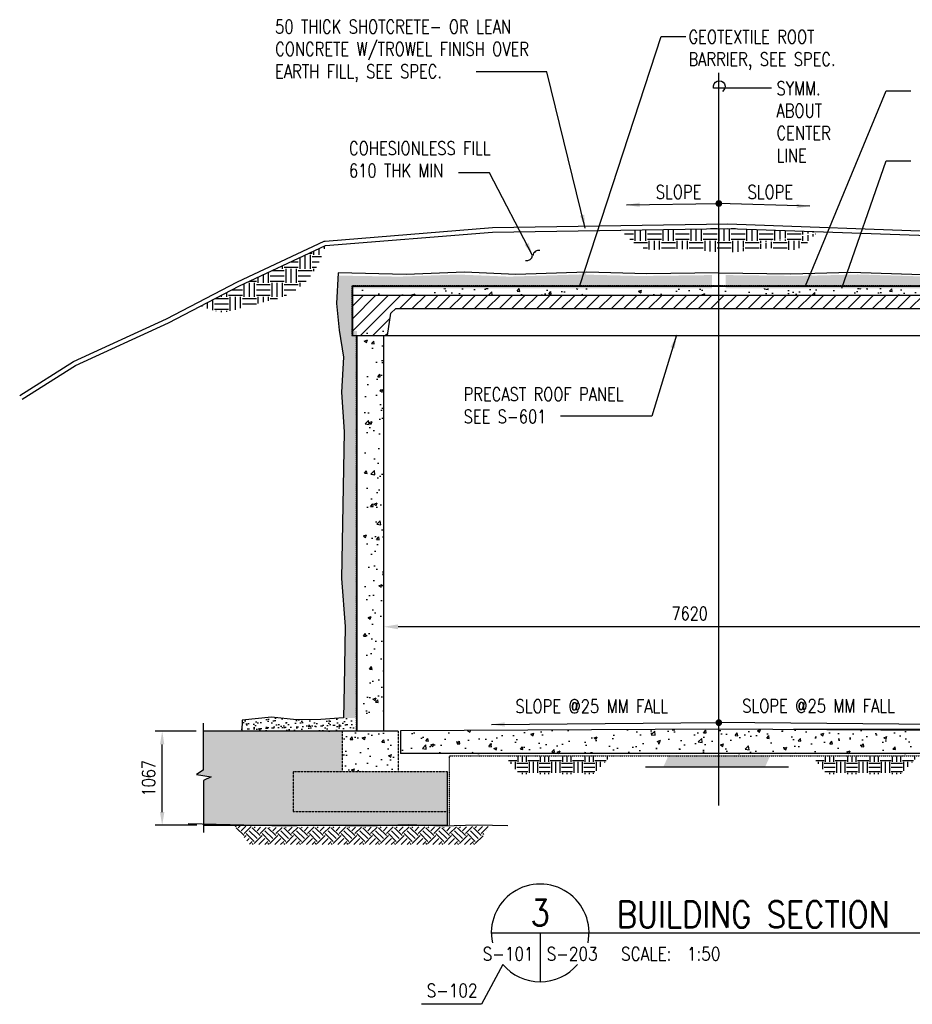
# Model space of a CAD drawing. Header units: millimetres. Extents: x -1420 to 32684, y -3794 to 19736.
# Tile 5 of 8: x 15851 to 25997, y -2025 to 9161. Entities that reach past the tile are written whole.
import ezdxf
from ezdxf.enums import TextEntityAlignment as Align

# ---------------------------------------------------------------- set-up
doc = ezdxf.new("R2010")
doc.units = ezdxf.units.MM
for name, pattern in [('CENTER2', [1.125, 0.75, -0.125, 0.125, -0.125]), ('HIDDEN', [0.375, 0.25, -0.125]), ('HIDDEN2', [0.1875, 0.125, -0.0625])]:
    doc.linetypes.add(name, pattern=pattern)
for name, color, linetype in [('S-ANNO-DIMS', 2, 'Continuous'), ('S-ANNO-SYMB', 4, 'Continuous'), ('S-ANNO-SYMB5', 5, 'Continuous'), ('S-ANNO-TEXT', 3, 'Continuous'), ('S-ANNO-TEXT14', 14, 'Continuous'), ('S-SECT-CNTR', 1, 'CENTER2'), ('S-SECT-CONC', 3, 'Continuous'), ('S-SECT-MBND', 1, 'Continuous'), ('S-SECT-PATT', 1, 'Continuous'), ('S-STRL-MISC', 4, 'Continuous')]:
    doc.layers.add(name, color=color, linetype=linetype)
doc.styles.add('BASE48', font='romans.shx', dxfattribs={"width": 0.8})
doc.styles.add('ROMANS', font='ROMANS.shx', dxfattribs={"width": 0.8})
doc.styles.add('Text', font='romans.shx', dxfattribs={"width": 0.8, "height": 3})
doc.dimstyles.new('DIM48', dxfattribs={"dimscale": 48, "dimtxt": 0.125, "dimasz": 0.09375, "dimexe": 0.0625, "dimexo": 0.0625, "dimgap": 0.0625, "dimtad": 1, "dimdec": 4, "dimzin": 3, "dimdsep": 46, "dimlunit": 4, "dimtxsty": 'BASE48', "dimblk": 'ARCHTICK', "dimcen": 0.09, "dimdle": 0.0625, "dimclrd": 256, "dimclre": 256, "dimclrt": 4, "dimadec": 0, "dimazin": 0, "dimtfac": 1, "dimtdec": 4, "dimtmove": 0, "dimatfit": 2, "dimfxl": 1, "dimfrac": 2, "dimtolj": 1, "dimtzin": 0, "dimlwd": -1, "dimlwe": -1, "dimarcsym": 0})
doc.dimstyles.new('NFL_1', dxfattribs={"dimscale": 0, "dimtxt": 3, "dimasz": 3.3, "dimexe": 3, "dimexo": 3, "dimgap": 1.5, "dimtad": 1, "dimdec": 0, "dimzin": 3, "dimdsep": 46, "dimtxsty": 'Text', "dimblk2": 'ARCHTICK', "dimcen": 3, "dimdle": 3, "dimclrd": 1, "dimclre": 1, "dimclrt": 2, "dimadec": 0, "dimazin": 0, "dimtfac": 0.75, "dimtdec": 0, "dimtmove": 2, "dimatfit": 3, "dimfxl": 0.125, "dimtfillclr": 1, "dimfrac": 2, "dimtolj": 1, "dimtzin": 0, "dimarcsym": 1})
pattern_1 = [(50, (9635.26, 1564.26), (358.63, -31.376), [37.5, -412.5]), (355, (9635.26, 1564.26), (-69.376, 376.096), [30, -330]), (100.4514, (9665.14, 1561.64), (289.255, 344.72), [31.87, -350.571]), (46.1842, (9635.26, 1664.26), (533.621, -82.76), [56.25, -618.75]), (96.6356, (9679.7, 1657.36), (467.331, 487.059), [47.805, -525.856]), (351.1842, (9635.26, 1664.26), (467.331, 487.06), [45, -495]), (21, (9685.26, 1639.26), (298.4535, -201.3094), [37.5, -412.5]), (326, (9685.26, 1639.26), (121.658, 362.575), [30, -330]), (71.4514, (9710.13, 1622.48), (420.111, 161.265), [31.87, -350.571]), (37.5, (9635.26, 1564.26), (6.0799, 166.4469), [0, -326, 0, -335, 0, -331.25]), (7.5, (9635.26, 1564.26), (131.5348, 197.2059), [0, -191, 0, -318.5, 0, -126.25]), (327.5, (9523.76, 1564.26), (266.9112, -11.2774), [0, -125, 0, -390, 0, -517.5]), (317.5, (9473.76, 1564.26), (291.593, 50.0525), [0, -162.5, 0, -259, 0, -367.5])]
pattern_2 = [(50, (949.64, 1564.26), (358.63, -31.376), [37.5, -412.5]), (355, (949.64, 1564.26), (-69.3757, 376.096), [30, -330]), (100.4514, (979.53, 1561.64), (289.2547, 344.7198), [31.87, -350.571]), (46.1842, (949.64, 1664.26), (533.6205, -82.7595), [56.25, -618.75]), (96.6356, (994.1, 1657.36), (467.331, 487.059), [47.805, -525.856]), (351.1842, (949.64, 1664.26), (467.331, 487.059), [45, -495]), (21, (999.64, 1639.26), (298.4535, -201.3094), [37.5, -412.5]), (326, (999.64, 1639.26), (121.6577, 362.575), [30, -330]), (71.4514, (1024.5, 1622.48), (420.1113, 161.2652), [31.87, -350.571]), (37.5, (949.64, 1564.26), (6.0799, 166.4469), [0, -326, 0, -335, 0, -331.25]), (7.5, (949.64, 1564.26), (131.5348, 197.2059), [0, -191, 0, -318.5, 0, -126.25]), (327.5, (838.14, 1564.26), (266.9112, -11.27744), [0, -125, 0, -390, 0, -517.5]), (317.5, (788.14, 1564.26), (291.593, 50.0525), [0, -162.5, 0, -259, 0, -367.5])]
pattern_3 = [(0, (17271.39, 0), (158.75, 158.75), [158.75, -158.75]), (0, (17271.39, 59.53), (158.75, 158.75), [158.75, -158.75]), (0, (17271.39, 119.06), (158.75, 158.75), [158.75, -158.75]), (90, (17291.23, 138.9), (-158.75, 158.75), [158.75, -158.75]), (90, (17350.76, 138.9), (-158.75, 158.75), [158.75, -158.75]), (90, (17410.3, 138.9), (-158.75, 158.75), [158.75, -158.75])]

# ---------------------------------------------------------------- blocks, each defined once
blk = doc.blocks.new('*D55')
at = {"layer": 'Defpoints', "color": 0, "transparency": 16777216}
for p in [(17471, 1077), (17936, 1077), (17942, 9)]:
    blk.add_point(p, dxfattribs=at)
at = {"layer": 'S-ANNO-DIMS', "transparency": 16777216}
for p, q in [((17857, 1077), (17392, 1077)), ((17471, 159), (17471, 927)), ((17863, 9), (17392, 9))]:
    blk.add_line(p, q, dxfattribs=at)
for points in [[(17446, 927), (17496, 927), (17471, 1077)], [(17446, 159), (17496, 159), (17471, 9)]]:
    blk.add_solid(points, dxfattribs=at)
at = {"layer": 'S-ANNO-DIMS', "color": 3, "transparency": 16777216, "insert": (17317, 543), "char_height": 150, "attachment_point": 5, "rotation": 90, "style": 'BASE48'}
blk.add_mtext('\\A1;1067', dxfattribs=at)
blk = doc.blocks.new('*D59')
at = {"layer": 'Defpoints', "color": 0, "ltscale": 10, "transparency": 16777216}
for p in [(19988, 2377), (27608, 2377), (19988, 2264)]:
    blk.add_point(p, dxfattribs=at)
at = {"layer": 'S-ANNO-DIMS', "color": 1, "lineweight": -2, "ltscale": 10, "transparency": 16777216}
for p, q in [((27443, 2264), (20153, 2264)), ((19988, 2227), (19988, 2114)), ((27608, 2227), (27608, 2114))]:
    blk.add_line(p, q, dxfattribs=at)
at = {"layer": 'S-ANNO-DIMS', "color": 1, "ltscale": 10, "transparency": 16777216}
for points in [[(20153, 2291), (20153, 2236), (19988, 2264)], [(27443, 2291), (27443, 2236), (27608, 2264)]]:
    blk.add_solid(points, dxfattribs=at)
at = {"layer": 'S-ANNO-DIMS', "color": 2, "ltscale": 10, "transparency": 16777216, "insert": (23467, 2414), "char_height": 150, "attachment_point": 5, "style": 'Text'}
blk.add_mtext('\\A1;7620', dxfattribs=at)
blk = doc.blocks.new('_ArchTick')
at = {"color": 0, "linetype": 'ByBlock', "const_width": 0.15}
blk.add_lwpolyline([(-0.5, -0.5), (0.5, 0.5)], dxfattribs=at)

msp = doc.modelspace()

# ---------------------------------------------------------------- hatches: boundary and pattern name
at = {"layer": 'S-SECT-PATT', "ltscale": 15}
h = msp.add_hatch(dxfattribs=at)
h.set_pattern_fill('EARTH', color=256, scale=25)
h.set_pattern_definition(pattern_3)
edge = h.paths.add_edge_path()
edge.add_line((23798.1, 6788.2), (22685.1, 6770.8))
edge.add_spline(control_points=[(22685.1, 6770.8), (22769.5, 6681.2), (22923.5, 6517.6), (23341.2, 6580.6), (23614.7, 6531.7), (23798.1, 6521.3)], knot_values=[0, 0, 0, 0, 344.563778, 629.1959875, 1184.6691622, 1184.6691622, 1184.6691622, 1184.6691622], degree=3, periodic=0)
edge.add_line((23798.1, 6521.3), (23798.1, 6788.2))
edge = h.paths.add_edge_path()
edge.add_spline(control_points=[(24910.7, 6731.7), (24915.6, 6739.8), (24954, 6802.7), (24727.5, 6488), (24441.2, 6608.2), (24087.5, 6514.5), (23863.1, 6517.7), (23798.1, 6521.3)], knot_values=[1184.6691622, 1184.6691622, 1184.6691622, 1184.6691622, 1209.469463, 1378.4590361, 1721.1223612, 2200.8636202, 2397.4441426, 2397.4441426, 2397.4441426, 2397.4441426], degree=3, periodic=0)
edge.add_line((24919.6, 6753.1), (23900.2, 6789.8))
edge.add_line((23900.2, 6789.8), (23798.1, 6788.2))
edge.add_line((23798.1, 6788.2), (23798.1, 6521.3))
h = msp.add_hatch(dxfattribs=at)
h.set_pattern_fill('EARTH', color=256, scale=25)
h.set_pattern_definition(pattern_3)
edge = h.paths.add_edge_path()
edge.add_spline(control_points=[(17901.2, 5904.9), (17944.5, 5901.6), (18156.2, 5795.7), (18440.8, 5936.5), (18895.1, 5975.4), (19215.6, 6282.3), (19296.1, 6504.8), (19328.9, 6595.5)], knot_values=[0, 0, 0, 0, 136.9851046, 469.6009871, 1008.0464321, 1426.9190342, 1715.0336374, 1715.0336374, 1715.0336374, 1715.0336374], degree=3, periodic=0)
edge.add_line((19328.9, 6595.5), (18350.6, 6138.5))
edge.add_line((18350.6, 6138.5), (17901.2, 5904.9))
at = {"layer": 'S-SECT-PATT'}
h = msp.add_hatch(dxfattribs=at)
h.set_pattern_fill('AR-SAND', color=256, scale=50, angle=45, style=0)
h.set_pattern_definition([(82.5, (9559.26, 1564.26), (-70.35066, 65.89636), [0, -76, 0, -85, 0, -81.25]), (52.5, (9559.26, 1564.26), (-37.2069, 162.349), [0, -41, 0, -68.5, 0, -26.25]), (12.5, (9515.77, 1520.77), (109.90146, 110.3016), [0, -25, 0, -90, 0, -117.5]), (2.5, (9515.77, 1520.77), (75.2521, 137.3131), [0, -12.5, 0, -59, 0, -67.5])])
h.paths.add_polyline_path([(19539.3, 1590.7), (19531.5, 1228.6), (19683.5, 1228.6), (19683.5, 5624.6), (19632.5, 5624.6), (19632.5, 6107.6), (23722.1, 6107.6), (23722.1, 6259.6), (22904, 6248.9), (22220.6, 6266.2), (21415, 6241.8), (20832.8, 6265.5), (20166.5, 6241.8), (19469.4, 6253.7), (19454.2, 5937.8), (19481.5, 5634.5), (19532.5, 5326.2), (19508, 4927.8), (19539.4, 4479.2), (19507.9, 2812.7), (19549.9, 2267.4)])
h = msp.add_hatch(dxfattribs=at)
h.set_pattern_fill('AR-SAND', color=256, scale=50, angle=45, style=0)
h.set_pattern_definition([(82.5, (9711.26, 1564.26), (-70.35066, 65.89636), [0, -76, 0, -85, 0, -81.25]), (52.5, (9711.26, 1564.26), (-37.2069, 162.349), [0, -41, 0, -68.5, 0, -26.25]), (12.5, (9667.77, 1520.77), (109.90146, 110.30162), [0, -25, 0, -90, 0, -117.5]), (2.5, (9667.77, 1520.77), (75.2521, 137.3131), [0, -12.5, 0, -59, 0, -67.5])])
h.paths.add_polyline_path([(26763.5, 6265.5), (26181.3, 6241.8), (25375.7, 6266.2), (24692.2, 6248.9), (23874.1, 6259.6), (23874.1, 6107.6), (27526.1, 6107.6), (27526.1, 6147.6), (28132, 6147.6), (28126.9, 6253.7), (27429.8, 6241.8)])
h.paths.add_polyline_path([(27912.7, 1228.6), (28064.7, 1228.6), (28057, 1590.7), (28046.4, 2267.4), (28088.4, 2812.7), (28056.9, 4479.2), (28088.3, 4927.8), (28063.8, 5326.2), (28114.8, 5634.5), (28133.3, 5840.6), (28133.3, 6107.6), (27963.7, 6107.6), (27963.7, 5624.6), (27912.7, 5624.6), (27912.7, 2686.1), (27948.6, 2681.7), (27970.2, 2681.7), (27970.2, 2441.1), (27933.9, 2441.1), (27912.7, 2443.7)])
h = msp.add_hatch(dxfattribs=at)
h.set_pattern_fill('AR-CONC', color=256, scale=50, style=0)
h.set_pattern_definition(pattern_1)
h.paths.add_polyline_path([(23798.1, 6107.6), (19708.5, 6107.6), (19708.5, 6031.4), (23798.1, 6031.4)])
h.paths.add_polyline_path([(27887.7, 6107.6), (27450.1, 6107.6), (23798.1, 6107.6), (23798.1, 6031.4), (27887.7, 6031.4)])
h = msp.add_hatch(dxfattribs=at)
h.set_pattern_fill('ANSI31', color=256, scale=800, style=0)
h.set_pattern_definition([(45, (9635.26, 1564.26), (-70.7107, 70.7107), [])])
h.paths.add_polyline_path([(27565.1, 5571.6), (27963.7, 5571.7), (27963.7, 6031.4), (19632.5, 6031.4), (19632.5, 5571.6), (20031.2, 5571.6), (20069.6, 5828.2), (20128.1, 5878.6), (27468.2, 5878.6), (27526.7, 5828.2)])
h = msp.add_hatch(dxfattribs=at)
h.set_pattern_fill('AR-CONC', color=256, scale=50, style=0)
h.set_pattern_definition(pattern_1)
h.paths.add_polyline_path([(19988.1, 5624.6), (19759.5, 5624.6), (19759.5, 1154.6), (19988.1, 1154.6)])
h = msp.add_hatch(dxfattribs=at)
h.set_pattern_fill('AR-SAND', color=256, scale=50, angle=45, style=0)
h.set_pattern_definition([(82.5, (9635.26, 1564.26), (-70.35066, 65.89636), [0, -76, 0, -85, 0, -81.25]), (52.5, (9635.26, 1564.26), (-37.2069, 162.349), [0, -41, 0, -68.5, 0, -26.25]), (12.5, (9591.77, 1520.77), (109.90146, 110.3016), [0, -25, 0, -90, 0, -117.5]), (2.5, (9591.77, 1520.77), (75.2521, 137.3131), [0, -12.5, 0, -59, 0, -67.5])])
h.paths.add_polyline_path([(18374.7, 1076.6), (19676, 1076.6), (19676, 1228.6), (19531.5, 1228.6), (19273.5, 1209.7), (18997.3, 1206.2), (18714.1, 1237.7), (18381.9, 1202.7)])
h = msp.add_hatch(dxfattribs=at)
h.set_pattern_fill('AR-CONC', color=256, scale=50, style=0)
h.set_pattern_definition(pattern_2)
h.paths.add_polyline_path([(28636.6, 619.4), (26884.2, 619.4), (26884.2, 162.6), (28636.6, 162.6)], flags=17)
h.paths.add_polyline_path([(20712, 619.4), (18959.6, 619.4), (18959.6, 162.6), (20712, 162.6)])
h.paths.add_polyline_path([(26884.2, 162.6), (26884.2, 9.4), (29751.3, 9.4), (29751.3, 473.6), (29835.6, 514.4), (29672.4, 544.3), (29745.8, 593.3), (29745.8, 1076.6), (28078, 1076.6), (28078, 619.4), (28636.6, 619.4), (28636.6, 162.6)])
h.paths.add_polyline_path([(20712, 9.4), (20712, 162.6), (18959.6, 162.6), (18959.6, 619.4), (19518.2, 619.4), (19518.2, 1076.6), (17936.3, 1076.6), (17936.3, 636.5), (17862.8, 587.6), (18026, 557.7), (17941.7, 516.9), (17941.7, 9.4)])
h = msp.add_hatch(dxfattribs=at)
h.set_pattern_fill('AR-CONC', color=256, scale=50, style=0)
h.set_pattern_definition([(50, (9635.26, 1486.26), (358.63, -31.376), [37.5, -412.5]), (355, (9635.26, 1486.26), (-69.376, 376.096), [30, -330]), (100.4514, (9665.14, 1483.64), (289.255, 344.72), [31.87, -350.571]), (46.184, (9635.26, 1586.26), (533.62, -82.76), [56.25, -618.75]), (96.6356, (9679.7, 1579.36), (467.331, 487.06), [47.805, -525.856]), (351.184, (9635.26, 1586.26), (467.33, 487.06), [45, -495]), (21, (9685.26, 1561.26), (298.4535, -201.3094), [37.5, -412.5]), (326, (9685.26, 1561.26), (121.658, 362.575), [30, -330]), (71.4514, (9710.13, 1544.48), (420.111, 161.265), [31.87, -350.571]), (37.5, (9635.26, 1486.26), (6.08, 166.447), [0, -326, 0, -335, 0, -331.25]), (7.5, (9635.26, 1486.26), (131.5348, 197.206), [0, -191, 0, -318.5, 0, -126.25]), (327.5, (9523.76, 1486.26), (266.9112, -11.2774), [0, -125, 0, -390, 0, -517.5]), (317.5, (9473.76, 1486.26), (291.593, 50.0525), [0, -162.5, 0, -259, 0, -367.5])])
h.paths.add_polyline_path([(20153.4, 619.4), (20153.4, 1076.6), (19518.2, 1076.6), (19518.2, 619.4)])
h = msp.add_hatch(dxfattribs=at)
h.set_pattern_fill('AR-CONC', color=256, scale=50, style=0)
h.set_pattern_definition(pattern_2)
h.paths.add_polyline_path([(27417.8, 1076.7), (23798.1, 1101.6), (20178.4, 1080.5), (20178.4, 822.6), (27417.8, 822.6)])
h = msp.add_hatch(dxfattribs=at)
h.set_pattern_fill('EARTH', color=1, scale=507.998984, style=0)
h.set_pattern_definition([(0, (17056.23, -9667.47), (126.9997, 126.9997), [126.9997, -126.9997]), (0, (17056.23, -9619.84), (126.9997, 126.9997), [126.9997, -126.9997]), (0, (17056.23, -9572.22), (126.9997, 126.9997), [126.9997, -126.9997]), (90, (17072.11, -9556.34), (-126.9997, 126.9997), [126.9997, -126.9997]), (90, (17119.73, -9556.34), (-126.9997, 126.9997), [126.9997, -126.9997]), (90, (17167.36, -9556.34), (-126.9997, 126.9997), [126.9997, -126.9997])])
h.paths.add_polyline_path([(22567.5, 789.4), (21371.2, 790), (21532.7, 588.9), (22368.9, 588.9)])
h = msp.add_hatch(dxfattribs=at)
h.set_pattern_fill('STONES', color=1, scale=99.9998, style=0)
h.set_pattern_definition([(0, (6456.92, -9653.6), (0, 99.9998), [5, -14.99997, 5, -74.99985]), (0, (6481.92, -9643.6), (0, 99.9998), [5, -94.9998]), (0, (6431.92, -9633.6), (0, 99.9998), [10, -89.9998]), (0, (6406.92, -9628.6), (0, 99.9998), [14.99997, -84.99983]), (0, (6456.92, -9623.6), (0, 99.9998), [9.99998, -9.99998, 14.99997, -64.99987]), (0, (6451.92, -9608.6), (0, 99.9998), [14.99997, -84.99983]), (0, (6426.92, -9603.6), (0, 99.9998), [14.99997, -34.99993, 14.99997, -34.99993]), (0, (6406.92, -9588.6), (0, 99.9998), [14.99997, -5, 5, -74.99985]), (0, (6471.92, -9578.6), (0, 99.9998), [5, -94.9998]), (0, (6451.92, -9568.6), (0, 99.9998), [10, -89.9998]), (90, (6386.92, -9563.6), (-99.9998, 6e-15), [10, -89.9998]), (90, (6396.92, -9633.6), (-99.9998, 6e-15), [5, -9.99998, 14.99997, -69.99986]), (90, (6421.92, -9623.6), (-99.9998, 6e-15), [19.99996, -5, 5, -69.99986]), (90, (6436.92, -9598.6), (-99.9998, 6e-15), [14.99997, -84.99983]), (90, (6441.92, -9643.6), (-99.9998, 6e-15), [10, -89.9998]), (90, (6446.92, -9563.6), (-99.9998, 6e-15), [10, -89.9998]), (90, (6451.92, -9623.6), (-99.9998, 6e-15), [9.99998, -49.9999, 5, -34.99993]), (90, (6466.92, -9573.6), (-99.9998, 6e-15), [5, -5, 5, -84.99983]), (90, (6471.92, -9618.6), (-99.9998, 6e-15), [9.99998, -14.99997, 9.99998, -64.99987]), (90, (6476.92, -9643.6), (-99.9998, 6e-15), [10, -89.9998]), (45, (6391.92, -9643.6), (1e-14, 99.9998), [14.14207, -28.28421, 21.21316, -77.78163]), (45, (6386.92, -9643.6), (1e-14, 99.9998), [14.1421, -127.27897]), (45, (6441.92, -9633.6), (1e-14, 99.9998), [14.1421, -127.27897]), (45, (6431.92, -9583.6), (1e-14, 99.9998), [14.1421, -127.27897]), (45, (6476.92, -9633.6), (1e-14, 99.9998), [14.1421, -127.27897]), (45, (6391.92, -9623.6), (1e-14, 99.9998), [7.07105, -134.35]), (45, (6401.92, -9593.6), (1e-14, 99.9998), [7.07105, -134.35]), (45, (6411.92, -9628.6), (1e-14, 99.9998), [7.07105, -134.35]), (45, (6421.92, -9593.6), (1e-14, 99.9998), [7.07105, -134.35]), (45, (6451.92, -9613.6), (1e-14, 99.9998), [7.07105, -134.35]), (45, (6451.92, -9558.6), (1e-14, 99.9998), [7.07105, -134.35]), (45, (6461.92, -9568.6), (1e-14, 99.9998), [7.07105, -134.35]), (45, (6466.92, -9623.6), (1e-14, 99.9998), [7.07105, -134.35]), (45, (6471.92, -9648.6), (1e-14, 99.9998), [7.07105, -134.35]), (45, (6471.92, -9608.6), (1e-14, 99.9998), [7.07105, -134.35]), (45, (6471.92, -9558.6), (1e-14, 99.9998), [7.07105, -134.35]), (45, (6476.92, -9578.6), (1e-14, 99.9998), [7.07105, -134.35]), (135, (6456.92, -9568.6), (-99.9998, 1e-14), [7.07105, -134.35]), (135, (6466.92, -9558.6), (-99.9998, 1e-14), [7.07105, -134.35]), (135, (6471.92, -9578.6), (-99.9998, 1e-14), [7.07105, -134.35]), (135, (6486.92, -9558.6), (-99.9998, 1e-14), [7.07105, -134.35]), (135, (6436.92, -9593.6), (-99.9998, 1e-14), [7.07105, -134.35]), (135, (6426.92, -9603.6), (-99.9998, 1e-14), [7.07105, -134.35]), (135, (6396.92, -9628.6), (-99.9998, 1e-14), [7.07105, -134.35]), (135, (6406.92, -9628.6), (-99.9998, 1e-14), [7.07105, -134.35]), (135, (6416.92, -9593.6), (-99.9998, 1e-14), [7.07105, -134.35]), (135, (6396.92, -9608.6), (-99.9998, 1e-14), [7.07105, -134.35]), (135, (6456.92, -9623.6), (-99.9998, 1e-14), [7.07105, -134.35]), (135, (6471.92, -9613.6), (-99.9998, 1e-14), [7.07105, -134.35]), (135, (6476.92, -9633.6), (-99.9998, 1e-14), [7.07105, -134.35]), (135, (6476.92, -9623.6), (-99.9998, 1e-14), [7.07105, -134.35]), (135, (6481.92, -9643.6), (-99.9998, 1e-14), [7.07105, -134.35]), (135, (6401.92, -9583.6), (-99.9998, 1e-14), [14.1421, -127.27897]), (135, (6451.92, -9613.6), (-99.9998, 1e-14), [14.1421, -127.27897]), (135, (6446.92, -9648.6), (-99.9998, 1e-14), [35.35527, -106.0658]), (26.56505, (6386.92, -9603.598), (99.9998, 4e-08), [11.18, -212.42637]), (26.56505, (6401.92, -9633.598), (99.9998, 4e-08), [11.18, -212.42637]), (26.56505, (6421.92, -9588.598), (99.9998, 4e-08), [11.18, -212.42637]), (26.56505, (6461.92, -9653.598), (99.9998, 4e-08), [11.18, -212.42637]), (26.56505, (6446.92, -9628.598), (99.9998, 4e-08), [11.18, -212.42637]), (26.56505, (6456.92, -9608.598), (99.9998, 4e-08), [11.18, -212.42637]), (26.56505, (6441.92, -9573.598), (99.9998, 4e-08), [11.18, -212.42637]), (26.56505, (6476.92, -9578.598), (99.9998, 4e-08), [11.18, -212.42637]), (63.43495, (6396.92, -9603.598), (4e-08, 99.9998), [11.18, -212.42637]), (63.43495, (6396.92, -9598.598), (4e-08, 99.9998), [11.18, -212.42637]), (63.43495, (6436.92, -9583.598), (4e-08, 99.9998), [22.35996, -201.2464]), (63.43495, (6471.92, -9588.598), (4e-08, 99.9998), [11.18, -212.42637]), (63.43495, (6466.92, -9603.598), (4e-08, 99.9998), [11.18, -212.42637]), (63.43495, (6416.92, -9623.598), (4e-08, 99.9998), [11.18, -212.42637]), (63.43495, (6466.92, -9568.598), (4e-08, 99.9998), [11.18, -212.42637]), (63.43495, (6481.92, -9573.598), (4e-08, 99.9998), [11.18, -212.42637]), (116.56505, (6391.92, -9573.598), (-4e-08, 99.9998), [11.18, -212.42637]), (116.56505, (6446.92, -9653.598), (-4e-08, 99.9998), [11.18, -212.42637]), (116.56505, (6401.92, -9588.598), (-4e-08, 99.9998), [11.18, -212.42637]), (116.56505, (6476.92, -9598.598), (-4e-08, 99.9998), [11.18, -212.42637]), (116.56505, (6441.92, -9603.598), (-4e-08, 99.9998), [11.18, -212.42637]), (116.56505, (6471.92, -9583.598), (-4e-08, 99.9998), [11.18, -212.42637]), (116.56505, (6421.92, -9603.598), (-4e-08, 99.9998), [11.18, -212.42637]), (116.56505, (6401.92, -9623.598), (-4e-08, 99.9998), [11.18, -212.42637]), (153.43495, (6396.92, -9578.598), (-99.9998, 4e-08), [11.18, -212.42637]), (153.43495, (6431.92, -9633.598), (-99.9998, 4e-08), [11.18, -212.42637]), (153.43495, (6411.92, -9588.598), (-99.9998, 4e-08), [11.18, -212.42637]), (153.43495, (6471.92, -9628.598), (-99.9998, 4e-08), [11.18, -212.42637]), (153.43495, (6456.92, -9653.598), (-99.9998, 4e-08), [11.18, -212.42637]), (153.43495, (6466.92, -9573.598), (-99.9998, 4e-08), [11.18, -212.42637]), (153.43495, (6451.92, -9608.598), (-99.9998, 4e-08), [11.18, -212.42637]), (153.43495, (6396.92, -9578.598), (-99.9998, 4e-08), [11.18, -212.42637]), (153.43495, (6486.92, -9603.598), (-99.9998, 4e-08), [11.18, -212.42637]), (243.43495, (6391.92, -9643.598), (-4e-08, -99.9998), [11.18, -212.42637])])
h.paths.add_polyline_path([(24381.5, 797.3), (23225, 797.9), (23166.7, 670.6), (24323.5, 670.6)])
h = msp.add_hatch(dxfattribs=at)
h.set_pattern_fill('EARTH', color=1, scale=507.998984, style=0)
h.set_pattern_definition([(0, (20550.1, -9667.47), (126.9997, 126.9997), [126.9997, -126.9997]), (0, (20550.1, -9619.84), (126.9997, 126.9997), [126.9997, -126.9997]), (0, (20550.1, -9572.22), (126.9997, 126.9997), [126.9997, -126.9997]), (90, (20565.97, -9556.34), (-126.9997, 126.9997), [126.9997, -126.9997]), (90, (20613.6, -9556.34), (-126.9997, 126.9997), [126.9997, -126.9997]), (90, (20661.22, -9556.34), (-126.9997, 126.9997), [126.9997, -126.9997])])
h.paths.add_polyline_path([(26061.4, 789.4), (24865, 790), (25026.6, 588.9), (25862.7, 588.9)])
h = msp.add_hatch(dxfattribs=at)
h.set_pattern_fill('EARTH', color=1, scale=507.998984, angle=45, style=0)
h.set_pattern_definition([(45, (3137.01, -984.34), (1e-14, 179.6048), [126.9997, -126.9997]), (45, (3103.33, -950.67), (1e-14, 179.6048), [126.9997, -126.9997]), (45, (3069.66, -916.99), (1e-14, 179.6048), [126.9997, -126.9997]), (135, (3069.66, -894.54), (-179.6048, 1e-14), [126.9997, -126.9997]), (135, (3103.33, -860.86), (-179.6048, 1e-14), [126.9997, -126.9997]), (135, (3137.01, -827.19), (-179.6048, 1e-14), [126.9997, -126.9997])])
h.paths.add_polyline_path([(21183.4, -6.6), (21049.6, -3.7), (20658.5, -14.3), (20489.3, -8.8), (20000.8, -8.8), (19917.1, -11.1), (19549.6, -11.1), (19478.3, -8.8), (19162.6, -8.8), (18691.5, -18.2), (18358.2, 1.2), (18358.3, 1.6), (18293.1, 3.7), (18470.8, -210.9), (21055.9, -210.9)])

# ---------------------------------------------------------------- linework, layer by layer
at = {"layer": 'S-ANNO-DIMS'}
for p, q in [((24648.6, 1101.6), (27039.8, 1101.6)), ((21342.5, -1571.6), (21101.7, -2025)), ((21101.7, -2025), (20420.2, -2025))]:
    msp.add_line(p, q, dxfattribs=at)
msp.add_lwpolyline([(24396, 8384.4), (23738.5, 8384.4, -1.9557628), (23839, 8345.1, 3.3973853)], format="xyb", dxfattribs=at)
at = {"layer": 'S-ANNO-DIMS', "const_width": 38.1}
for points in [[(23779.1, 7072.7, 1), (23817.2, 7072.7, 1)], [(23779.1, 1174.7, 1), (23817.2, 1174.7, 1)]]:
    msp.add_lwpolyline(points, format="xyb", close=True, dxfattribs=at)
at = {"layer": 'S-ANNO-DIMS'}
for centre, start, end in [((21751.5, 6467.8), 79.02519, 169.02519), ((21612.6, 6494.8), 259.02519, 349.02519)]:
    msp.add_arc(centre, 70.7, start, end, dxfattribs=at)
at = {"layer": 'S-ANNO-SYMB'}
msp.add_lwpolyline([(17936.3, 1168), (17936.3, 636.5), (17862.8, 587.6), (18026, 557.7), (17941.7, 516.9), (17941.7, -74.4)], dxfattribs=at)
at = {"layer": 'S-ANNO-SYMB5'}
for p, q in [((21211.9, -1213.9), (22637.5, -1213.9)), ((21767.4, -1213.9), (21767.4, -1769.4)), ((22637.5, -1213.9), (26154.6, -1213.9))]:
    msp.add_line(p, q, dxfattribs=at)
for start, end in [(348.16523, 191.83477), (220.09558, 319.90442)]:
    msp.add_arc((21767.4, -1213.9), 555.5, start, end, dxfattribs=at)
at = {"layer": 'S-SECT-CNTR', "ltscale": 7}
msp.add_line((23798.1, 232.3), (23798.1, 8556.6), dxfattribs=at)
at = {"layer": 'S-SECT-CONC', "linetype": 'HIDDEN2'}
for q in [(27968.2, 6141.7), (19625, 5571.6)]:
    msp.add_line((19625, 6141.1), q, dxfattribs=at)
at = {"layer": 'S-SECT-CONC'}
for p, q in [((19632.5, 6133.6), (27963.7, 6133.6)), ((19632.5, 6133.6), (19632.5, 5571.6)), ((19632.5, 6031.4), (27963.7, 6031.4)), ((19683.5, 5571.6), (19683.5, 1076.6)), ((19988.1, 5571.6), (19988.1, 1076.6)), ((20153.4, 1076.6), (17936.3, 1076.6)), ((23798.1, 1101.6), (20178.4, 1080.5)), ((20178.4, 1080.5), (20178.4, 822.6)), ((27417.8, 1076.7), (23798.1, 1101.6)), ((27417.8, 822.6), (20178.4, 822.6)), ((20712, 619.4), (20712, 9.4)), ((17941.7, 9.4), (20712, 9.4))]:
    msp.add_line(p, q, dxfattribs=at)
at = {"layer": 'S-SECT-CONC', "linetype": 'HIDDEN'}
for p, q in [((19518.2, 1076.6), (19518.2, 619.4)), ((20153.4, 1076.6), (20153.4, 619.4)), ((18959.6, 619.4), (18959.6, 162.6)), ((18959.6, 619.4), (20712, 619.4)), ((20712, 162.6), (18959.6, 162.6))]:
    msp.add_line(p, q, dxfattribs=at)
at = {"layer": 'S-SECT-CONC'}
msp.add_lwpolyline([(19625, 5571.6), (20031.2, 5571.6), (20069.6, 5828.2), (20128.1, 5878.6), (27468.2, 5878.6), (27526.7, 5828.2), (27565.1, 5571.6), (27968.8, 5571.7)], dxfattribs=at)
at = {"layer": 'S-SECT-MBND'}
msp.add_line((20031.2, 5571.6), (27565.1, 5571.6), dxfattribs=at)
at = {"layer": 'S-SECT-PATT', "color": 1}
msp.add_line((24588.6, 670.6), (22964.6, 670.6), dxfattribs=at)
at = {"layer": 'S-STRL-MISC', "color": 2, "linetype": 'HIDDEN2'}
msp.add_line((19676, 5571.6), (19676, 1076.6), dxfattribs=at)
at = {"layer": 'S-STRL-MISC'}
msp.add_lwpolyline([(15851.3, 4890.9), (16461.2, 5278.9), (17519.4, 5763.9), (18328.1, 6184.2), (19312.2, 6644, -0.1025242), (19322.1, 6646.3), (21225.9, 6798.9), (23900.6, 6840.8), (26396.5, 6751), (28133.3, 6729.4)], format="xyb", dxfattribs=at)
for points in [[(15878.6, 4847.9), (16485.7, 5234), (17541.8, 5718.1), (18350.6, 6138.5), (19328.9, 6595.5), (21226.4, 6747.9), (23900.2, 6789.8), (26395.9, 6700), (28133.3, 6678.4)], [(19469.6, 6283.3), (19454.2, 5937.8), (19481.5, 5634.5), (19532.5, 5326.2), (19508, 4927.8), (19539.4, 4479.2), (19507.9, 2812.7), (19549.9, 2267.4), (19539.3, 1590.7), (19531.5, 1228.6), (19273.5, 1209.7), (18997.3, 1206.2), (18714.1, 1237.7), (18381.9, 1202.7), (18374.7, 1076.6)], [(23798.1, 6285.6), (22980, 6274.9), (22296.6, 6292.2), (21491, 6267.8), (20908.8, 6291.5), (20242.5, 6267.8), (19469.6, 6283.3)], [(23798.1, 6285.6), (24616.2, 6274.9), (25299.7, 6292.2), (26105.3, 6267.8), (26687.5, 6291.5), (27353.8, 6267.8), (28126.9, 6279.7)], [(17765.8, 27.6), (18875.9, 3.9), (19126, 9.4), (19549.6, 7.1), (19917.1, 7.1), (20265.2, 16.8), (20658.5, 3.9), (21049.6, 14.5), (21400, 7.1)]]:
    msp.add_lwpolyline(points, dxfattribs=at)
at = {"layer": 'S-STRL-MISC', "color": 2, "linetype": 'HIDDEN2'}
msp.add_lwpolyline([(20737, 6), (20737, 6), (20737, 6), (20737, 797.6), (20737, 797.6), (26833.2, 797.6), (26859.2, 797.6), (26859.2, 6.9), (26859.2, 6.9), (26859.2, 6.9)], dxfattribs=at)

# ---------------------------------------------------------------- texts
at = {"layer": 'S-ANNO-TEXT', "style": 'ROMANS', "width": 0.85}
for s, p in [('S-101', (21693.2, -1526.4)), ('S-102', (21056, -1943.9))]:
    msp.add_text(s, height=150, dxfattribs=at).set_placement(p, align=Align.RIGHT)
for s, p in [('S-203', (21841.7, -1526.4)), ('SCALE:  1:50', (22685.7, -1526.4))]:
    msp.add_text(s, height=150, dxfattribs=at).set_placement(p)
at = {"layer": 'S-ANNO-TEXT', "char_height": 152.4, "attachment_point": 1, "style": 'BASE48'}
for s, insert, width in [('50 THICK SHOTCRETE- OR LEAN CONCRETE W/TROWEL FINISH OVER EARTH FILL, SEE SPEC.', (18754.9, 9158), 3570.938), ('GEOTEXTILE ROOT\\PBARRIER, SEE SPEC.', (23453.4, 9042.1), 2816.269), ('SYMM. ABOUT\\PCENTER LINE', (24453.7, 8457.5), 890.098), ('COHESIONLESS FILL\\P610 THK MIN', (19594.6, 7776.6), 3128.172), ('SLOPE', (23081.4, 7279), 803.791), ('SLOPE', (24124.5, 7279), 803.791), ('PRECAST ROOF PANEL\\PSEE S-601', (20897.7, 4982.2), 2816.269), ('SLOPE @25 MM FALL', (21486.8, 1437.1), 2138.201), ('SLOPE @25 MM FALL', (24064.5, 1441), 2058.541)]:
    msp.add_mtext(s, dxfattribs=dict(at, insert=insert, width=width))
at = {"layer": 'S-ANNO-TEXT14', "style": 'ROMANS', "width": 0.85}
msp.add_text('3', height=300, dxfattribs=at).set_placement((21767.4, -1134.5), align=Align.CENTER)
msp.add_text('BUILDING SECTION', height=300, dxfattribs=at).set_placement((22637.5, -1154))

# ---------------------------------------------------------------- dimensions: what is measured, and where the dimension line sits
at = {"layer": 'S-ANNO-DIMS', "ltscale": 10}
dim = msp.add_linear_dim(base=(19988.1, 2264), p1=(27608.1, 2376.6), p2=(19988.1, 2376.6), dimstyle='NFL_1', dxfattribs=at)
dim.commit()
dim.dimension.update_dxf_attribs({"geometry": '*D59', "text_midpoint": (23466.8, 2414), "dimtype": 160})
at = {"layer": 'S-ANNO-DIMS'}
dim = msp.add_linear_dim(base=(17471.1, 1076.6), p1=(17941.7, 9.4), p2=(17936.3, 1076.6), angle=90, dimstyle='DIM48', override={"dimscale": 50, "dimtxt": 3, "dimasz": 3, "dimexe": 1.58, "dimexo": 1.58, "dimgap": 1.58, "dimtoh": 1, "dimdec": 0, "dimlunit": 2, "dimdle": 0, "dimclrt": 3, "dimtfac": 0.7, "dimtdec": 0, "dimtix": 1, "dimtmove": 1, "dimfxl": 1.6}, dxfattribs=at)
dim.commit()
dim.dimension.update_dxf_attribs({"geometry": '*D55', "text_midpoint": (17317.1, 543)})

# ---------------------------------------------------------------- leaders
for points in [[(22219.9, 6141.3), (23142.1, 8968.5), (23422.4, 8968.5)], [(22280.2, 6793.4), (21841.8, 8569.9), (21040.8, 8569.9)], [(24781.4, 6135.6), (25698.9, 8354.4), (25979.2, 8354.4)], [(25195.6, 6110.5), (25698.9, 7556.8), (25979.2, 7556.8)], [(21682, 6481.3), (21190.1, 7422.2), (20840.6, 7422.2)], [(22748.5, 7055.7), (23798.1, 7072.7)], [(24832.5, 7040.5), (23798.1, 7072.7)], [(23316.6, 5575.9), (23037.4, 4656.3), (21997.1, 4656.3)], [(21214.7, 1153.4), (23798.1, 1174.7)], [(26381.6, 1153.4), (23798.1, 1174.7)]]:
    msp.add_leader(points, dimstyle='DIM48', override={"dimscale": 50, "dimtxt": 3, "dimasz": 3, "dimexe": 1.58, "dimexo": 1.58, "dimgap": 1.58, "dimtad": 0, "dimtoh": 1, "dimdec": 0, "dimlunit": 2, "dimdle": 0, "dimclrd": 2, "dimclre": 2, "dimtfac": 0.7, "dimtdec": 0, "dimtix": 1, "dimtmove": 1}, dxfattribs=at)

doc.saveas('drawing.dxf')
